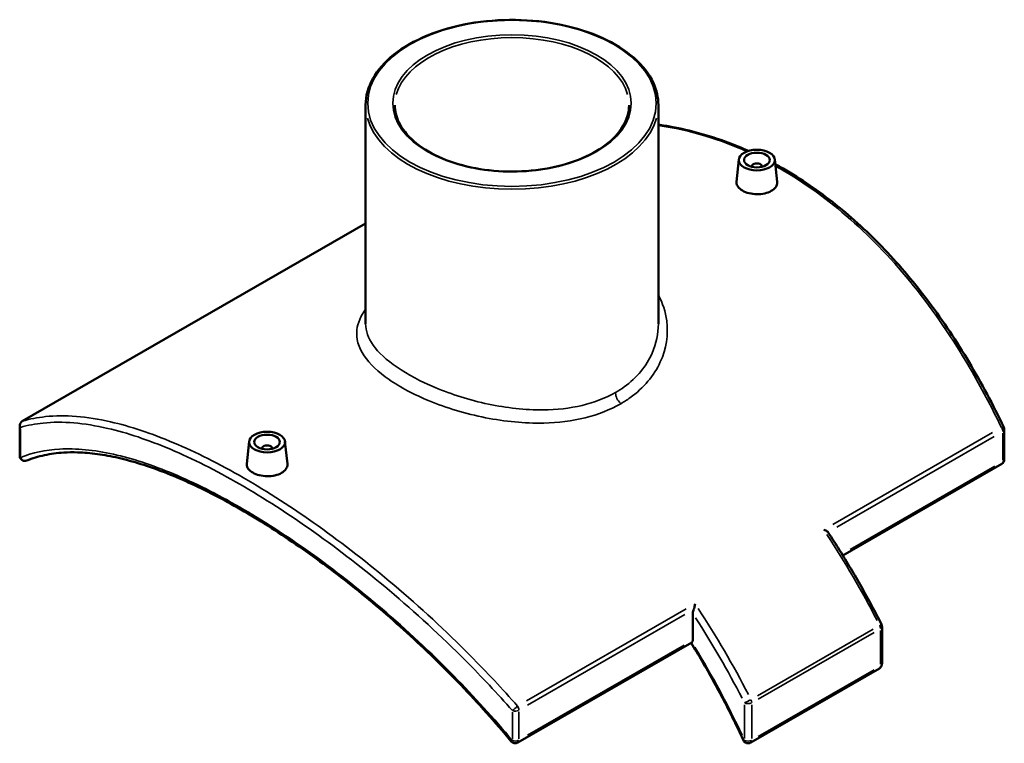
# Model space of a CAD drawing. Header units: inches. Extents: x -5.8 to 56, y -6.3 to 37.3.
# Tile 9 of 9: x 40.9 to 56, y 26.2 to 37.3. Entities that reach past the tile are written whole.
import ezdxf

# ---------------------------------------------------------------- set-up
doc = ezdxf.new("R2010")
doc.units = ezdxf.units.IN
doc.header["$MEASUREMENT"] = 0
doc.layers.add('Visible (ANSI)', color=7, linetype='Continuous', lineweight=50)
doc.layers.add('Visible Narrow (ANSI)', color=7, linetype='Continuous', lineweight=35)

msp = doc.modelspace()

# ---------------------------------------------------------------- linework, layer by layer
at = {"layer": 'Visible (ANSI)'}
for p, q in [((46.214, 36.012), (46.214, 32.654)), ((50.706, 36.012), (50.706, 32.654)), ((51.943, 35.177), (51.906, 34.834)), ((52.14, 35.063), (52.14, 35.07)), ((52.297, 35.063), (52.297, 35.07)), ((52.493, 35.177), (52.53, 34.834)), ((40.946, 31.158), (46.214, 34.192)), ((40.906, 30.628), (40.906, 31.089)), ((56.015, 30.572), (56.015, 31.032)), ((44.427, 30.848), (44.391, 30.506)), ((44.977, 30.848), (45.014, 30.506)), ((44.624, 30.742), (44.624, 30.735)), ((44.781, 30.742), (44.781, 30.735)), ((55.975, 30.503), (53.537, 29.099)), ((51.235, 27.8), (51.235, 28.207)), ((54.138, 28.007), (54.138, 27.433)), ((51.218, 27.764), (48.549, 26.227)), ((52.123, 26.226), (54.098, 27.363))]:
    msp.add_line(p, q, dxfattribs=at)
for centre, start, end in [((40.986, 31.089), 119.936, 180), ((55.935, 31.032), 0, 25.5527), ((40.986, 30.628), 180, 292.1301), ((55.935, 30.572), 299.936, 0), ((54.058, 28.007), 0, 26.9322), ((54.058, 27.433), 299.936, 0), ((48.51, 26.296), 219.6696, 299.936), ((52.083, 26.295), 204.6808, 299.936)]:
    msp.add_arc(centre, 0.0796, start, end, dxfattribs=at)
for centre, major_axis in [((52.218, 35.167), (0.276, 0)), ((52.218, 35.167), (0.197, 0)), ((44.702, 30.839), (-0.276, 0)), ((44.702, 30.839), (0.197, 0))]:
    msp.add_ellipse(centre, major_axis=major_axis, ratio=0.575862, dxfattribs=at)
for centre, major_axis, ratio, start_param, end_param in [((52.218, 35.07), (-0.0787, 0), 0.575862, 2.972903, 6.451874), ((44.702, 30.742), (-0.0787, 0), 0.575862, 2.972903, 6.451874), ((51.179, 27.832), (0.0397, -0.069), 0.578093, 0.059712, 0.787332)]:
    msp.add_ellipse(centre, major_axis=major_axis, ratio=ratio, start_param=start_param, end_param=end_param, dxfattribs=at)
for points, knots in [([(46.214, 36.012), (46.214, 36.15), (46.252, 36.287), (46.399, 36.55), (46.509, 36.675), (46.792, 36.899), (46.965, 36.998), (47.357, 37.159), (47.575, 37.221), (48.034, 37.302), (48.274, 37.321), (48.753, 37.315), (48.991, 37.289), (49.443, 37.196), (49.655, 37.128), (50.034, 36.956), (50.199, 36.852), (50.466, 36.618), (50.567, 36.488), (50.68, 36.241), (50.706, 36.126), (50.706, 36.012)], [2.356194, 2.356194, 2.356194, 2.356194, 2.667364, 2.667364, 2.984609, 2.984609, 3.306632, 3.306632, 3.628963, 3.628963, 3.950882, 3.950882, 4.272648, 4.272648, 4.594618, 4.594618, 4.916999, 4.916999, 5.238718, 5.238718, 5.497787, 5.497787, 5.497787, 5.497787]), ([(50.257, 36.012), (50.257, 35.901), (50.225, 35.791), (50.1, 35.582), (50.009, 35.484), (49.777, 35.31), (49.637, 35.233), (49.322, 35.11), (49.147, 35.062), (48.78, 35.001), (48.587, 34.987), (48.204, 34.995), (48.013, 35.017), (47.654, 35.093), (47.485, 35.148), (47.187, 35.284), (47.058, 35.366), (46.85, 35.547), (46.773, 35.646), (46.684, 35.835), (46.663, 35.923), (46.663, 36.012)], [5.497787, 5.497787, 5.497787, 5.497787, 5.829751, 5.829751, 6.152305, 6.152305, 6.469548, 6.469548, 6.786707, 6.786707, 7.104379, 7.104379, 7.42222, 7.42222, 7.739797, 7.739797, 8.056845, 8.056845, 8.374544, 8.374544, 8.63938, 8.63938, 8.63938, 8.63938]), ([(52.09, 35.307), (51.985, 35.354), (51.879, 35.397), (51.629, 35.491), (51.485, 35.537), (51.195, 35.617), (51.05, 35.651), (50.839, 35.689), (50.773, 35.7), (50.706, 35.709)], [21.073504, 21.073504, 21.073504, 21.073504, 22.16261, 22.16261, 23.632666, 23.632666, 25.102722, 25.102722, 25.772492, 25.772492, 25.772492, 25.772492]), ([(56.007, 31.066), (55.925, 31.239), (55.839, 31.408), (55.661, 31.741), (55.569, 31.905), (55.378, 32.225), (55.28, 32.382), (55.076, 32.687), (54.971, 32.836), (54.754, 33.126), (54.643, 33.266), (54.415, 33.537), (54.298, 33.668), (54.058, 33.92), (53.935, 34.041), (53.684, 34.271), (53.556, 34.381), (53.296, 34.589), (53.163, 34.687), (52.894, 34.871), (52.757, 34.957), (52.58, 35.06), (52.541, 35.082), (52.501, 35.103)], [4.521934, 4.521934, 4.521934, 4.521934, 5.99199, 5.99199, 7.462047, 7.462047, 8.932103, 8.932103, 10.402159, 10.402159, 11.872216, 11.872216, 13.342272, 13.342272, 14.812328, 14.812328, 16.282385, 16.282385, 17.752441, 17.752441, 19.222497, 19.222497, 19.63956, 19.63956, 19.63956, 19.63956]), ([(52.439, 34.693), (52.412, 34.677), (52.376, 34.664), (52.299, 34.646), (52.257, 34.642), (52.179, 34.644), (52.137, 34.649), (52.06, 34.668), (52.025, 34.682), (51.97, 34.714), (51.946, 34.734), (51.914, 34.777), (51.906, 34.801), (51.906, 34.826), (51.906, 34.83), (51.906, 34.834)], [2.391422, 2.391422, 2.391422, 2.391422, 2.69053, 2.69053, 2.989638, 2.989638, 3.288386, 3.288386, 3.587134, 3.587134, 3.885882, 3.885882, 4.18463, 4.18463, 4.233077, 4.233077, 4.233077, 4.233077]), ([(52.53, 34.834), (52.53, 34.83), (52.531, 34.827), (52.531, 34.8), (52.523, 34.775), (52.491, 34.73), (52.467, 34.709), (52.439, 34.693)], [6.5276163, 6.5276163, 6.5276163, 6.5276163, 6.5763026, 6.5763026, 6.8752849, 6.8752849, 7.1742673, 7.1742673, 7.1742673, 7.1742673]), ([(48.448, 26.245), (48.325, 26.394), (48.198, 26.541), (47.939, 26.83), (47.808, 26.972), (47.54, 27.251), (47.404, 27.388), (47.128, 27.656), (46.989, 27.787), (46.708, 28.042), (46.567, 28.167), (46.282, 28.408), (46.139, 28.526), (45.853, 28.753), (45.71, 28.863), (45.424, 29.074), (45.281, 29.176), (44.997, 29.371), (44.856, 29.464), (44.577, 29.64), (44.438, 29.724), (44.165, 29.882), (44.029, 29.956), (43.763, 30.093), (43.632, 30.157), (43.375, 30.274), (43.249, 30.327), (43.002, 30.423), (42.882, 30.465), (42.646, 30.539), (42.532, 30.57), (42.31, 30.621), (42.202, 30.641), (41.993, 30.669), (41.892, 30.678), (41.721, 30.683), (41.65, 30.682), (41.478, 30.672), (41.379, 30.658), (41.191, 30.617), (41.101, 30.589), (41.016, 30.555)], [5.54603, 5.54603, 5.54603, 5.54603, 7.031537, 7.031537, 8.517044, 8.517044, 10.002551, 10.002551, 11.488058, 11.488058, 12.973565, 12.973565, 14.459072, 14.459072, 15.944579, 15.944579, 17.430086, 17.430086, 18.915593, 18.915593, 20.4011, 20.4011, 21.886607, 21.886607, 23.372114, 23.372114, 24.857621, 24.857621, 26.343128, 26.343128, 27.828635, 27.828635, 29.314142, 29.314142, 30.799649, 30.799649, 31.91378, 31.91378, 33.584975, 33.584975, 35.25617, 35.25617, 35.25617, 35.25617]), ([(44.923, 30.365), (44.896, 30.349), (44.861, 30.336), (44.784, 30.318), (44.742, 30.314), (44.663, 30.315), (44.621, 30.321), (44.545, 30.34), (44.509, 30.354), (44.454, 30.386), (44.43, 30.406), (44.398, 30.449), (44.39, 30.473), (44.39, 30.498), (44.39, 30.502), (44.391, 30.506)], [0, 0, 0, 0, 0.298982, 0.298982, 0.597965, 0.597965, 0.896838, 0.896838, 1.195711, 1.195711, 1.494584, 1.494584, 1.793458, 1.793458, 1.84166, 1.84166, 1.84166, 1.84166]), ([(45.014, 30.506), (45.015, 30.502), (45.015, 30.498), (45.015, 30.472), (45.007, 30.447), (44.975, 30.402), (44.951, 30.381), (44.923, 30.365)], [4.1361884, 4.1361884, 4.1361884, 4.1361884, 4.1846298, 4.1846298, 4.4837373, 4.4837373, 4.7828449, 4.7828449, 4.7828449, 4.7828449]), ([(53.245, 29.493), (53.245, 29.493), (53.245, 29.493), (53.256, 29.489), (53.266, 29.485), (53.284, 29.477), (53.292, 29.472), (53.303, 29.463), (53.307, 29.459), (53.31, 29.456)], [-0.0009012, -0.0009012, -0.0009012, -0.0009012, 0, 0, 0.0904127, 0.0904127, 0.1765595, 0.1765595, 0.2387205, 0.2387205, 0.2387205, 0.2387205]), ([(53.312, 29.453), (53.372, 29.362), (53.43, 29.271), (53.545, 29.086), (53.602, 28.993), (53.713, 28.806), (53.768, 28.712), (53.875, 28.523), (53.927, 28.428), (54.03, 28.236), (54.08, 28.14), (54.129, 28.043)], [5.398741, 5.398741, 5.398741, 5.398741, 5.4370416, 5.4370416, 5.4753423, 5.4753423, 5.5136429, 5.5136429, 5.5519435, 5.5519435, 5.5902441, 5.5902441, 5.5902441, 5.5902441]), ([(51.247, 28.268), (51.244, 28.26), (51.242, 28.253), (51.237, 28.233), (51.235, 28.219), (51.235, 28.207)], [-1.2004163, -1.2004163, -1.2004163, -1.2004163, -1.1424728, -1.1424728, -1.0373454, -1.0373454, -1.0373454, -1.0373454]), ([(51.247, 28.268), (51.252, 28.279), (51.256, 28.292), (51.265, 28.322), (51.268, 28.339), (51.27, 28.356), (51.27, 28.356), (51.27, 28.356)], [0, 0, 0, 0, 0.0976014, 0.0976014, 0.2367319, 0.2367319, 0.2376254, 0.2376254, 0.2376254, 0.2376254]), ([(51.208, 27.757), (51.266, 27.664), (51.323, 27.569), (51.436, 27.376), (51.493, 27.276), (51.604, 27.076), (51.658, 26.976), (51.763, 26.774), (51.815, 26.672), (51.915, 26.467), (51.964, 26.365), (52.011, 26.262)], [5.4446611, 5.4446611, 5.4446611, 5.4446611, 5.4860258, 5.4860258, 5.5288955, 5.5288955, 5.5717652, 5.5717652, 5.6146349, 5.6146349, 5.6575046, 5.6575046, 5.6575046, 5.6575046])]:
    msp.add_open_spline(points, degree=3, knots=knots, dxfattribs=at)
for points in [[(53.312, 29.453), (53.311, 29.454), (53.311, 29.455), (53.31, 29.456)], [(51.218, 27.764), (51.219, 27.764), (51.22, 27.764), (51.221, 27.765)]]:
    msp.add_open_spline(points, degree=3, dxfattribs=at)
at = {"layer": 'Visible Narrow (ANSI)'}
for p, q in [((41.213, 31.312), (45.951, 34.04)), ((40.919, 30.627), (40.919, 31.041)), ((55.834, 30.984), (53.382, 29.572)), ((55.991, 30.977), (55.991, 30.562)), ((53.444, 29.533), (55.857, 30.922)), ((55.868, 30.468), (53.648, 29.19)), ((51.134, 28.277), (48.681, 26.865)), ((48.7, 26.801), (51.113, 28.191)), ((54.003, 27.967), (52.225, 26.943)), ((52.238, 26.894), (54.016, 27.918)), ((54.115, 27.946), (54.115, 27.429)), ((51.101, 27.723), (48.699, 26.34)), ((54.016, 27.343), (52.238, 26.32)), ((52.027, 26.808), (52.027, 26.291)), ((52.14, 26.291), (52.14, 26.808)), ((48.467, 26.695), (48.467, 26.28)), ((48.566, 26.286), (48.566, 26.701))]:
    msp.add_line(p, q, dxfattribs=at)
for major_axis in [(-2.214, 0), (1.829, 0)]:
    msp.add_ellipse((48.46, 36.038), major_axis=major_axis, ratio=0.575862, dxfattribs=at)
for centre, major_axis, ratio, start_param, end_param in [((48.46, 36.012), (-1.797, 0), 0.575862, 3.298672, 6.126106), ((48.46, 36.012), (-2.246, 0), 0.575862, 0.15708, 2.984513), ((50.161, 31.535), (-0.079, 0.138), 0.578093, 0.851888, 2.013903), ((40.986, 31.089), (-0.0226, 0.0764), 0.89699, 0.266075, 1.558736), ((40.986, 31.089), (-0.0397, 0.069), 0.578093, 6.183652, 6.277947), ((40.986, 31.089), (-0.0796, 0), 0.575862, 0.028506, 0.54162), ((55.935, 31.032), (0.0397, -0.069), 0.578093, 0.831937, 1.63483), ((55.935, 31.032), (0.0719, 0.0344), 0.184216, 0.048535, 0.92217), ((55.935, 31.032), (0.0796, 0), 0.575862, 5.537057, 6.243915), ((40.986, 30.628), (-0.0796, 0), 0.575862, 0.028506, 0.54162), ((40.986, 30.628), (0.03, -0.0738), 0.897286, 4.763175, 6.203185), ((55.935, 30.572), (0.0397, -0.069), 0.578093, 0.039367, 0.747965), ((55.935, 30.572), (0.0796, 0), 0.575862, 5.537057, 6.243915), ((49.448, 26.236), (4.269, -7.413), 0.578093, 1.490231, 1.669477), ((47.473, 25.099), (-4.269, 7.413), 0.578093, 4.631824, 4.81107), ((47.416, 25.066), (4.229, -7.344), 0.578093, 1.489625, 1.657951), ((54.058, 28.007), (0.0397, -0.069), 0.578093, 0.821979, 1.445626), ((54.058, 28.007), (0.071, 0.0361), 0.073763, 5.378339, 6.235562), ((54.058, 28.007), (0.0796, 0), 0.575862, 5.537057, 6.243915), ((47.416, 25.066), (-4.014, 6.971), 0.578093, 4.565233, 4.756523), ((54.058, 27.433), (0.0397, -0.069), 0.578093, 0.039367, 0.747965), ((54.058, 27.433), (0.0796, 0), 0.575862, 5.537057, 6.243915), ((48.51, 26.756), (-0.0597, -0.0527), 0.009781, 0.830917, 2.123578), ((48.51, 26.756), (-0.0397, 0.069), 0.578093, 3.97353, 4.776423), ((52.083, 26.87), (-0.071, -0.0361), 0.073763, 0.696866, 2.110583), ((52.083, 26.87), (0.0796, 0), 0.575862, 4.005531, 5.419247), ((52.083, 26.87), (-0.0397, 0.069), 0.578093, 3.963572, 4.587219), ((48.51, 26.756), (0.0796, 0), 0.575862, 4.210039, 5.430011), ((48.51, 26.296), (-0.0613, -0.0508), 0.041529, 0.037994, 0.721883), ((48.51, 26.296), (-0.0796, 0), 0.575862, 1.068446, 2.288418), ((48.51, 26.296), (0.0397, -0.069), 0.578093, 0.039367, 0.747965), ((52.083, 26.295), (-0.0724, -0.0333), 0.128213, 0.031115, 0.591183), ((52.083, 26.295), (-0.0796, 0), 0.575862, 0.863938, 2.277655), ((52.083, 26.295), (0.0397, -0.069), 0.578093, 0.039367, 0.747965)]:
    msp.add_ellipse(centre, major_axis=major_axis, ratio=ratio, start_param=start_param, end_param=end_param, dxfattribs=at)
for points, knots in [([(50.706, 35.698), (50.95, 35.662), (51.194, 35.607), (51.647, 35.469), (51.856, 35.39), (52.062, 35.298)], [-25.677578, -25.677578, -25.677578, -25.677578, -23.19017, -23.19017, -21.039058, -21.039058, -21.039058, -21.039058]), ([(52.504, 35.076), (52.529, 35.062), (52.554, 35.048), (52.579, 35.033), (52.951, 34.819), (53.311, 34.559), (53.995, 33.955), (54.32, 33.613), (54.935, 32.848), (55.225, 32.422), (55.66, 31.678), (55.821, 31.375), (55.97, 31.062)], [-19.490148, -19.490148, -19.490148, -19.490148, -19.22251, -19.22251, -19.22251, -15.25485, -15.25485, -11.287196, -11.287196, -7.180745, -7.180745, -4.521934, -4.521934, -4.521934, -4.521934]), ([(50.13, 31.428), (50.179, 31.456), (50.226, 31.486), (50.482, 31.669), (50.641, 31.859), (50.828, 32.269), (50.862, 32.487), (50.817, 32.836), (50.774, 32.971), (50.706, 33.097)], [-34.559222, -34.559222, -34.559222, -34.559222, -34.083702, -34.083702, -31.852808, -31.852808, -29.701303, -29.701303, -28.305019, -28.305019, -28.305019, -28.305019]), ([(46.214, 32.878), (46.138, 32.773), (46.092, 32.667), (46.065, 32.428), (46.103, 32.294), (46.276, 32.037), (46.407, 31.914), (46.746, 31.68), (46.956, 31.568), (47.455, 31.363), (47.75, 31.273), (48.35, 31.155), (48.654, 31.124), (49.167, 31.137), (49.382, 31.163), (49.782, 31.262), (49.968, 31.334), (50.13, 31.428)], [-14.792024, -14.792024, -14.792024, -14.792024, -13.198802, -13.198802, -11.184422, -11.184422, -9.28216, -9.28216, -7.36244, -7.36244, -5.213813, -5.213813, -3.133181, -3.133181, -1.569465, -1.569465, 0, 0, 0, 0]), ([(50.049, 31.6), (49.897, 31.513), (49.723, 31.446), (49.348, 31.357), (49.146, 31.335), (48.663, 31.33), (48.377, 31.363), (47.811, 31.482), (47.532, 31.571), (47.059, 31.769), (46.86, 31.875), (46.536, 32.097), (46.411, 32.212), (46.253, 32.436), (46.214, 32.545), (46.214, 32.654)], [0, 0, 0, 0, 1.569465, 1.569465, 3.133181, 3.133181, 5.213813, 5.213813, 7.36244, 7.36244, 9.28216, 9.28216, 11.184422, 11.184422, 12.959311, 12.959311, 12.959311, 12.959311]), ([(50.706, 32.654), (50.706, 32.501), (50.674, 32.349), (50.524, 32.006), (50.377, 31.826), (50.139, 31.655), (50.095, 31.626), (50.049, 31.6)], [30.238956, 30.238956, 30.238956, 30.238956, 31.852808, 31.852808, 34.083702, 34.083702, 34.559222, 34.559222, 34.559222, 34.559222]), ([(40.919, 31.064), (41.029, 31.096), (41.145, 31.119), (41.563, 31.161), (41.894, 31.133), (42.556, 30.98), (42.878, 30.872), (43.558, 30.584), (43.915, 30.404), (44.285, 30.191), (44.654, 29.979), (45.035, 29.733), (45.805, 29.186), (46.195, 28.885), (46.977, 28.224), (47.371, 27.862), (47.996, 27.235), (48.235, 26.98), (48.467, 26.718)], [1.447661, 1.447661, 1.447661, 1.447661, 3.42571, 3.42571, 8.212897, 8.212897, 12.180552, 12.180552, 16.148211, 16.148211, 16.148211, 20.115871, 20.115871, 24.083525, 24.083525, 28.189976, 28.189976, 30.848787, 30.848787, 30.848787, 30.848787]), ([(48.545, 26.786), (48.313, 27.051), (48.072, 27.308), (47.444, 27.942), (47.049, 28.306), (46.262, 28.973), (45.871, 29.277), (45.096, 29.828), (44.713, 30.075), (44.341, 30.289), (43.97, 30.503), (43.61, 30.684), (42.925, 30.973), (42.601, 31.081), (41.934, 31.233), (41.6, 31.26), (41.179, 31.216), (41.062, 31.193), (40.95, 31.16)], [-30.848787, -30.848787, -30.848787, -30.848787, -28.189976, -28.189976, -24.083525, -24.083525, -20.115871, -20.115871, -16.148211, -16.148211, -16.148211, -12.180552, -12.180552, -8.212897, -8.212897, -3.42571, -3.42571, -1.447661, -1.447661, -1.447661, -1.447661]), ([(48.467, 26.257), (48.183, 26.599), (47.883, 26.929), (47.215, 27.61), (46.844, 27.956), (46.102, 28.589), (45.733, 28.878), (45, 29.402), (44.637, 29.636), (44.285, 29.839), (43.933, 30.042), (43.591, 30.214), (42.941, 30.486), (42.632, 30.588), (42.047, 30.718), (41.771, 30.745), (41.301, 30.719), (41.101, 30.677), (40.919, 30.604)], [5.54603, 5.54603, 5.54603, 5.54603, 8.928013, 8.928013, 12.83202, 12.83202, 16.61656, 16.61656, 20.401105, 20.401105, 20.401105, 24.185649, 24.185649, 27.970189, 27.970189, 31.874197, 31.874197, 35.25617, 35.25617, 35.25617, 35.25617])]:
    msp.add_open_spline(points, degree=3, knots=knots, dxfattribs=at)

doc.saveas('drawing.dxf')
